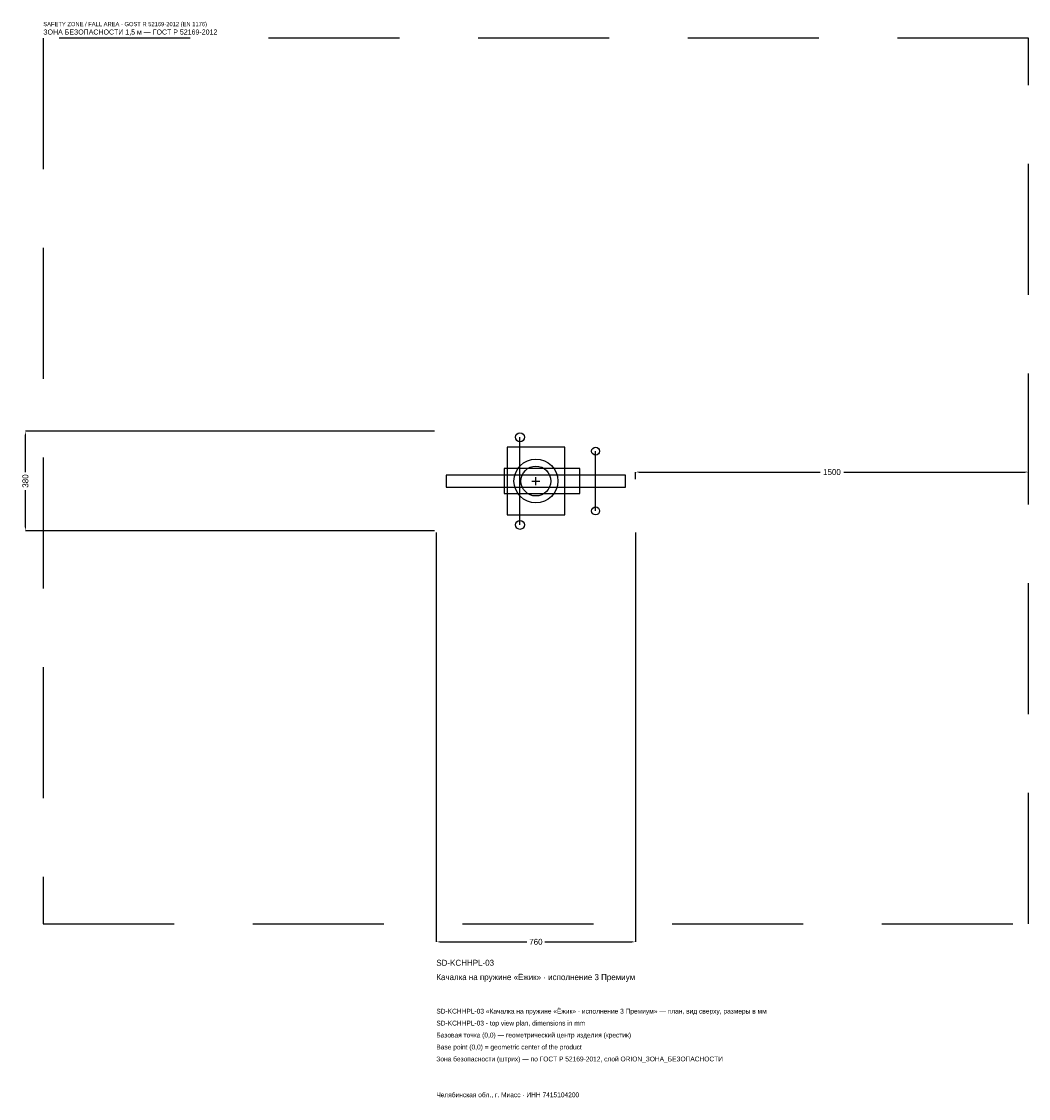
# Model space of a CAD drawing. Header units: metres. Extents: x -1963 to 1880, y -2356 to 1753.
import ezdxf

# ---------------------------------------------------------------- set-up
doc = ezdxf.new("R2010")
doc.units = ezdxf.units.M
doc.linetypes.add('DASHED', pattern=[800, 500, -300])
for name, color, linetype in [('ORION_ДАННЫЕ', 3, 'Continuous'), ('ORION_ЗОНА_БЕЗОПАСНОСТИ', 1, 'Continuous'), ('ORION_КОНТУР', 7, 'Continuous'), ('ORION_РАЗМЕРЫ', 8, 'Continuous')]:
    doc.layers.add(name, color=color, linetype=linetype)
doc.dimstyles.new('ORION', dxfattribs={"dimtxt": 22.8, "dimasz": 13.68, "dimexe": 1.25, "dimexo": 6.84, "dimtad": 1, "dimdec": 0, "dimcen": 2.5, "dimazin": 3, "dimtfac": 1, "dimtmove": 0, "dimatfit": 3, "dimarcsym": 0})

# ---------------------------------------------------------------- blocks, each defined once
blk = doc.blocks.new('_CLOSEDFILLED')
at = {"color": 0, "linetype": 'BYBLOCK'}
blk.add_solid([(-1, 0.16), (0, 0), (-1, -0.16)], dxfattribs=at)
blk = doc.blocks.new('*D1')
for p, q in [((-380, -196.84), (-380, -1758.4)), ((380, -196.84), (380, -1758.4)), ((-366.32, -1758.4), (-34.2, -1758.4)), ((34.2, -1758.4), (366.32, -1758.4))]:
    blk.add_line(p, q)
at = {"layer": 'Defpoints'}
for p in [(-380, -190), (380, -190), (-380, -1758.4)]:
    blk.add_point(p, dxfattribs=at)
at = {"layer": 'ORION_РАЗМЕРЫ', "xscale": 13.68, "yscale": 13.68, "rotation": 180}
blk.add_blockref('_CLOSEDFILLED', (-380, -1758.4), dxfattribs=at)
at = {"layer": 'ORION_РАЗМЕРЫ', "xscale": 13.68, "yscale": 13.68}
blk.add_blockref('_CLOSEDFILLED', (380, -1758.4), dxfattribs=at)
at = {"layer": 'ORION_РАЗМЕРЫ', "insert": (0, -1758.4), "char_height": 22.8, "attachment_point": 5}
blk.add_mtext('760', dxfattribs=at)
blk = doc.blocks.new('*D2')
for p, q in [((-386.84, 190), (-1948.4, 190)), ((-1948.4, 34.2), (-1948.4, 176.32)), ((-1948.4, -176.32), (-1948.4, -34.2)), ((-386.84, -190), (-1948.4, -190))]:
    blk.add_line(p, q)
at = {"layer": 'Defpoints'}
for p in [(-380, 190), (-1948.4, -190), (-380, -190)]:
    blk.add_point(p, dxfattribs=at)
at = {"layer": 'ORION_РАЗМЕРЫ', "xscale": 13.68, "yscale": 13.68}
for p, rotation in [((-1948.4, 190), 90), ((-1948.4, -190), 270)]:
    blk.add_blockref('_CLOSEDFILLED', p, dxfattribs=dict(at, rotation=rotation))
at = {"layer": 'ORION_РАЗМЕРЫ', "insert": (-1948.4, 0), "char_height": 22.8, "attachment_point": 5, "rotation": 90}
blk.add_mtext('380', dxfattribs=at)
blk = doc.blocks.new('*D3')
for p, q in [((380, 6.84), (380, 34.2)), ((393.68, 34.2), (1084.4, 34.2)), ((1175.6, 34.2), (1866.32, 34.2)), ((1880, 6.84), (1880, 34.2))]:
    blk.add_line(p, q)
at = {"layer": 'Defpoints'}
for p in [(380, 34.2), (380, 0), (1880, 0)]:
    blk.add_point(p, dxfattribs=at)
at = {"layer": 'ORION_РАЗМЕРЫ', "xscale": 13.68, "yscale": 13.68, "rotation": 180}
blk.add_blockref('_CLOSEDFILLED', (380, 34.2), dxfattribs=at)
at = {"layer": 'ORION_РАЗМЕРЫ', "xscale": 13.68, "yscale": 13.68}
blk.add_blockref('_CLOSEDFILLED', (1880, 34.2), dxfattribs=at)
at = {"layer": 'ORION_РАЗМЕРЫ', "insert": (1130, 34.2), "char_height": 22.8, "attachment_point": 5}
blk.add_mtext('1500', dxfattribs=at)
blk = doc.blocks.new('ОРИОН SD-KCHHPL-03 Качалка на пружине Ёжик · исполнение 3 Премиум')
at = {"layer": 'ORION_ЗОНА_БЕЗОПАСНОСТИ', "linetype": 'DASHED'}
blk.add_lwpolyline([(-1880, -1690), (1880, -1690), (1880, 1690), (-1880, 1690)], close=True, dxfattribs=at)
at = {"layer": 'ORION_КОНТУР'}
for p, q in [((-60.8, -167.2), (-60.8, 167.2)), ((228, -114), (228, 114))]:
    blk.add_line(p, q, dxfattribs=at)
for points in [[(-110.2, -129.2), (110.2, -129.2), (110.2, 129.2), (-110.2, 129.2)], [(-121.6, -47.5), (167.2, -47.5), (167.2, 47.5), (-121.6, 47.5)], [(-342, -22.8), (342, -22.8), (342, 22.8), (-342, 22.8)]]:
    blk.add_lwpolyline(points, close=True, dxfattribs=at)
for centre, radius in [((-60.8, 167.2), 17.1), ((228, 114), 15.2), ((0, 0), 83.6), ((0, 0), 57), ((228, -114), 15.2), ((-60.8, -167.2), 17.1)]:
    blk.add_circle(centre, radius, dxfattribs=at)
at = {"layer": 'ORION_РАЗМЕРЫ'}
for p, q in [((-15.2, 0), (15.2, 0)), ((0, -15.2), (0, 15.2))]:
    blk.add_line(p, q, dxfattribs=at)
at = {"layer": 'ORION_ДАННЫЕ'}
for tag, p in [('АРТИКУЛ', (-380, -1849.6)), ('НАИМЕНОВАНИЕ', (-380, -1904.32))]:
    blk.add_attdef(tag, p, '', height=22.8, dxfattribs=at)
at = {"layer": 'ORION_ДАННЫЕ', "flags": 1}
for tag, p in [('ПРОИЗВОДИТЕЛЬ', (-380, -1959.04)), ('ТЕЛЕФОН', (-380, -2013.76)), ('САЙТ', (-380, -2123.2)), ('АДРЕС', (-380, -2177.92)), ('РЕКВИЗИТЫ', (-380, -2232.64)), ('ГАБАРИТЫ', (-380, -2287.36)), ('ЗОНА_БЕЗОПАСНОСТИ', (-380, -2342.08))]:
    blk.add_attdef(tag, p, '', height=22.8, dxfattribs=at)
at = {"layer": 'ORION_ЗОНА_БЕЗОПАСНОСТИ', "color": 1}
for s, height, p in [('SAFETY ZONE / FALL AREA - GOST R 52169-2012 (EN 1176)', 15.96, (-1880, 1735.6)), ('ЗОНА БЕЗОПАСНОСТИ 1,5 м — ГОСТ Р 52169-2012', 19.38, (-1880, 1703.68))]:
    blk.add_text(s, height=height, dxfattribs=at).set_placement(p)
at = {"layer": 'ORION_РАЗМЕРЫ'}
dim = blk.add_linear_dim(base=(-1948.4, -190), p1=(-380, -190), p2=(-380, 190), angle=90, dimstyle='ORION', dxfattribs=at)
dim.commit()
dim.dimension.update_dxf_attribs({"geometry": '*D2', "text_midpoint": (-1948.4, 0)})
for base, p1, p2, picture, middle in [((380, 34.2), (380, 0), (1880, 0), '*D3', (1130, 34.2)), ((-380, -1758.4), (-380, -190), (380, -190), '*D1', (0, -1758.4))]:
    dim = blk.add_linear_dim(base=base, p1=p1, p2=p2, dimstyle='ORION', dxfattribs=at)
    dim.commit()
    dim.dimension.update_dxf_attribs({"geometry": picture, "text_midpoint": middle})

msp = doc.modelspace()

# ---------------------------------------------------------------- block references
msp.add_blockref('ОРИОН SD-KCHHPL-03 Качалка на пружине Ёжик · исполнение 3 Премиум', (0, 0)).add_auto_attribs({'АРТИКУЛ': 'SD-KCHHPL-03', 'НАИМЕНОВАНИЕ': 'Качалка на пружине «Ёжик» · исполнение 3 Премиум'})

# ---------------------------------------------------------------- texts
at = {"layer": 'ORION_ДАННЫЕ', "color": 3}
for s, p in [('SD-KCHHPL-03 «Качалка на пружине «Ёжик» · исполнение 3 Премиум» — план, вид сверху, размеры в мм', (-380, -2032)), ('SD-KCHHPL-03 - top view plan, dimensions in mm', (-380, -2077.6)), ('Челябинская обл., г. Миасс · ИНН 7415104200', (-380, -2351.2))]:
    msp.add_text(s, height=18.24, dxfattribs=at).set_placement(p)
at = {"layer": 'ORION_ДАННЫЕ', "color": 7}
for s, p in [('Базовая точка (0,0) — геометрический центр изделия (крестик)', (-380, -2123.2)), ('Base point (0,0) = geometric center of the product', (-380, -2168.8))]:
    msp.add_text(s, height=18.24, dxfattribs=at).set_placement(p)
at = {"layer": 'ORION_ДАННЫЕ', "color": 1}
msp.add_text('Зона безопасности (штрих) — по ГОСТ Р 52169-2012, слой ORION_ЗОНА_БЕЗОПАСНОСТИ', height=18.24, dxfattribs=at).set_placement((-380, -2214.4))

doc.saveas('drawing.dxf')
